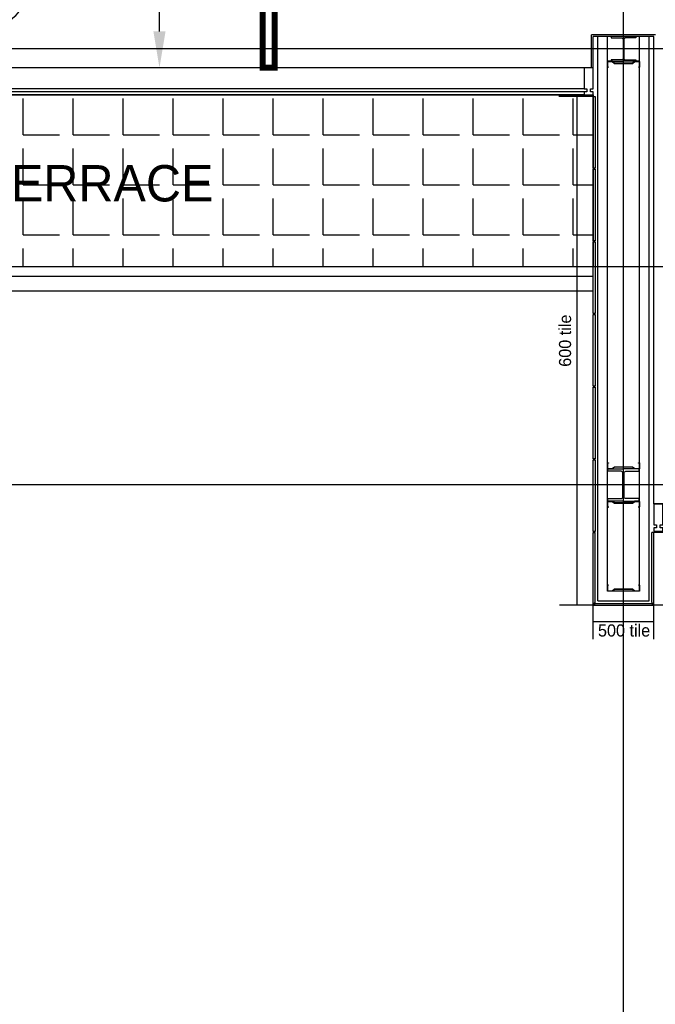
# Model space of a CAD drawing. Header units: millimetres. Extents: x -312551 to 250764, y -35891 to 59426.
# Tile 110 of 256: x -109794 to -104547, y 24122 to 32251. Entities that reach past the tile are written whole.
import ezdxf

# ---------------------------------------------------------------- set-up
doc = ezdxf.new("R2010")
doc.units = ezdxf.units.MM
doc.header["$LTSCALE"] = 2.5
for name, color, linetype in [('curtain walling', 7, 'Continuous'), ('FO-01- FURN$0$FURNITURE', 22, 'Continuous'), ('GLAZING', 1, 'Continuous'), ('NF ARCH', 4, 'Continuous'), ('NF-GRIDS', 252, 'Continuous'), ('NF-Steel columns', 6, 'Continuous'), ('TERR TILE 500', 11, 'Continuous'), ('TERR TILE 600', 160, 'Continuous'), ('Terrace', 6, 'Continuous'), ('Terracotta Tile', 30, 'Continuous'), ('Text', 7, 'Continuous')]:
    doc.layers.add(name, color=color, linetype=linetype)
doc.styles.add('ROMANS', font='romans.shx', dxfattribs={"width": 0.8})
doc.dimstyles.new('100NFDIM', dxfattribs={"dimscale": 100, "dimtxt": 3, "dimasz": 3, "dimexe": 1, "dimexo": 1, "dimgap": 1, "dimtad": 1, "dimdec": 0, "dimdsep": 46, "dimtxsty": 'ROMANS', "dimcen": 3, "dimclrd": 4, "dimclre": 4, "dimclrt": 1, "dimaunit": 1, "dimadec": 0, "dimazin": 0, "dimtfac": 1, "dimtdec": 0, "dimtmove": 0, "dimatfit": 3, "dimfxl": 0, "dimtolj": 1, "dimarcsym": 0})

# ---------------------------------------------------------------- blocks, each defined once
blk = doc.blocks.new('254')
at = {"layer": 'NF-Steel columns', "color": 2, "linetype": 'Continuous'}
for points in [[(4507.5, -25240.9), (4378.3, -25240.9), (4378.3, -25220.4), (4488.3, -25220.4, 0.414214), (4501, -25207.7), (4501, -25007.4, 0.414214), (4488.3, -24994.7), (4378.3, -24994.7), (4378.3, -24974.2), (4507.5, -24974.2)], [(4507.5, -25240.9), (4636.6, -25240.9), (4636.6, -25220.4), (4526.7, -25220.4, -0.414214), (4514, -25207.7), (4514, -25007.4, -0.414214), (4526.7, -24994.7), (4636.6, -24994.7), (4636.6, -24974.2), (4507.5, -24974.2)]]:
    blk.add_lwpolyline(points, format="xyb", dxfattribs=at)
blk = doc.blocks.new('FO-01- FURN$0$NAUGHT')
for p, q in [((314.3, 314.3), (542.9, 314.3)), ((314.3, 200), (542.9, 200)), ((314.3, -314.3), (542.9, -314.3))]:
    blk.add_line(p, q)
for centre, radius, start, end in [((314.3, 0), 314.3, 90, 270), ((542.9, 0), 314.3, 270, 90), ((110.1, 153.7), 57.1, 140.7402, 320.7402), ((314.3, 0), 200, 90, 143.66589), ((542.9, 0), 200, 36.33411, 90), ((747.1, 153.7), 57.1, 219.2598, 39.2598)]:
    blk.add_arc(centre, radius, start, end)
blk = doc.blocks.new('breakout area')
at = {"layer": 'FO-01- FURN$0$FURNITURE'}
for p, q in [((99255.6, 41576.6), (99244.3, 41505.3)), ((99255.6, 41576.6), (99244.3, 41505.3)), ((99420.9, 41607.1), (99456.9, 41544.5)), ((99860.6, 41304.5), (99789.3, 41315.8)), ((98953, 41136.8), (99015.6, 41172.9)), ((99891.1, 41139.3), (99828.6, 41103.2)), ((99891.1, 41139.3), (99828.6, 41103.2)), ((98983.6, 40971.6), (99054.9, 40960.3)), ((99423.3, 40669), (99387.2, 40731.6)), ((99588.5, 40699.5), (99599.8, 40770.8)), ((98072.8, 39949.7), (98068.2, 39877.7)), ((98234.5, 39995.6), (98276.2, 39936.7)), ((98700.6, 39735.6), (98628.6, 39740.2)), ((97812.8, 39483.5), (97871.7, 39525.3)), ((97812.8, 39483.5), (97871.7, 39525.3)), ((98746.5, 39574), (98687.6, 39532.2)), ((97858.7, 39321.9), (97930.8, 39317.3)), ((98324.9, 39061.9), (98283.1, 39120.8)), ((98486.5, 39107.8), (98491.1, 39179.8)), ((98486.5, 39107.8), (98491.1, 39179.8))]:
    blk.add_line(p, q, dxfattribs=at)
for centre in [(98452, 40448.3), (99103.8, 40134.2)]:
    blk.add_circle(centre, 224.3, dxfattribs=at)
for centre, radius, start, end in [((99341.3, 41575.1), 85.7, 21.89873, 179.03352), ((99759.7, 41628.7), 314.3, 195.5336, 275.39865), ((98931.4, 41475.7), 314.3, 285.5336, 5.39865), ((99859.2, 41218.8), 85.7, 291.89873, 89.03352), ((98985, 41057.3), 85.7, 111.89873, 269.03352), ((99912.7, 40800.4), 314.3, 105.5336, 185.39865), ((99084.4, 40647.4), 314.3, 15.5336, 95.39865), ((99502.8, 40701), 85.7, 201.89873, 359.03352), ((98158.3, 39956.3), 85.7, 27.28306, 184.41785), ((98569.8, 40048.9), 314.3, 200.91793, 280.78298), ((97759.5, 39818.9), 314.3, 290.91793, 10.78298), ((98707.2, 39650.1), 85.7, 297.28306, 94.41785), ((98799.8, 39238.6), 314.3, 110.91793, 190.78298), ((97852.1, 39407.3), 85.7, 117.28306, 274.41785), ((97989.6, 39008.6), 314.3, 20.91793, 100.78298), ((98401.1, 39101.2), 85.7, 207.28306, 4.41785)]:
    blk.add_arc(centre, radius, start, end, dxfattribs=at)
at = {"layer": 'FO-01- FURN$0$FURNITURE', "rotation": 256.1571750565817}
blk.add_blockref('FO-01- FURN$0$NAUGHT', (100279.2, 40525.1), dxfattribs=at)
at = {"layer": 'FO-01- FURN$0$FURNITURE', "extrusion": (0, 0, -1), "zscale": -0.9999999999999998, "rotation": 176.5588557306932}
blk.add_blockref('FO-01- FURN$0$NAUGHT', (-98836.2, 39096.3), dxfattribs=at)
blk = doc.blocks.new('*D258')
at = {"color": 4, "lineweight": -2, "ltscale": 500000}
for p, q in [((-107789, 36209.5), (-108740.1, 36209.5)), ((-108640.1, 32154.5), (-108640.1, 35909.5)), ((-107839, 31854.5), (-108740.1, 31854.5))]:
    blk.add_line(p, q, dxfattribs=at)
at = {"color": 4, "ltscale": 500000}
for points in [[(-108690.1, 35909.5), (-108590.1, 35909.5), (-108640.1, 36209.5)], [(-108690.1, 32154.5), (-108590.1, 32154.5), (-108640.1, 31854.5)]]:
    blk.add_solid(points, dxfattribs=at)
at = {"layer": 'Defpoints', "color": 0, "ltscale": 500000}
for p in [(-108640.1, 36209.5), (-107689, 36209.5), (-107739, 31854.5)]:
    blk.add_point(p, dxfattribs=at)
at = {"color": 1, "ltscale": 500000, "insert": (-108890.1, 34032), "char_height": 300, "attachment_point": 5, "rotation": 90, "style": 'ROMANS'}
blk.add_mtext('\\A1;4355', dxfattribs=at)

msp = doc.modelspace()

# ---------------------------------------------------------------- hatches: boundary and pattern name
at = {"layer": 'Terrace'}
h = msp.add_hatch(dxfattribs=at)
h.set_pattern_fill('ANGLE', color=8, scale=1500, style=0)
h.set_pattern_definition([(0, (-2279514.5, -4242199.36), (0, 412.5), [300, -112.5]), (90, (-2279514.5, -4242199.36), (-412.5, 3e-14), [300, -112.5])])
h.paths.add_polyline_path([(-113885, 37975.1), (-112465, 37975.1), (-112465, 31629.5), (-105060, 31629.5), (-105060, 30209.5), (-113885, 30209.5)])

# ---------------------------------------------------------------- linework, layer by layer
at = {"color": 8}
for p, q in [((-105023, 27453.5), (-105023, 32111.1)), ((-104943, 27583.5), (-104943, 32111.1)), ((-104677, 27583.5), (-104677, 32111.1)), ((-104597, 27453.5), (-104597, 32111.1)), ((-104677, 27533.5), (-104943, 27533.5)), ((-105023, 27453.5), (-104597, 27453.5))]:
    msp.add_line(p, q, dxfattribs=at)
at = {"color": 8, "ltscale": 500000, "const_width": 50}
msp.add_lwpolyline([(-108389, 36109.5), (-108389, 36209.5), (-107789, 36209.5), (-107689, 36209.5), (-107689, 31854.5), (-107789, 31854.5), (-107789, 36109.5)], close=True, dxfattribs=at)
at = {"color": 8}
for points in [[(-104687, 31857.9), (-104677, 31857.9), (-104677, 31907.9), (-104717, 31907.9), (-104737, 31892.9), (-104883, 31892.9), (-104903, 31907.9), (-104943, 31907.9), (-104943, 31857.9), (-104933, 31857.9), (-104933, 31859.9), (-104941, 31859.9), (-104941, 31905.9), (-104903.6, 31905.9), (-104883.6, 31890.9), (-104736.3, 31890.9), (-104716.3, 31905.9), (-104679, 31905.9), (-104679, 31859.9), (-104687, 31859.9)], [(-104687, 28592.8), (-104677, 28592.8), (-104677, 28542.8), (-104717, 28542.8), (-104737, 28557.8), (-104883, 28557.8), (-104903, 28542.8), (-104943, 28542.8), (-104943, 28592.8), (-104933, 28592.8), (-104933, 28590.8), (-104941, 28590.8), (-104941, 28544.8), (-104903.6, 28544.8), (-104883.6, 28559.8), (-104736.3, 28559.8), (-104716.3, 28544.8), (-104679, 28544.8), (-104679, 28590.8), (-104687, 28590.8)], [(-104687, 28226.1), (-104677, 28226.1), (-104677, 28276.1), (-104717, 28276.1), (-104737, 28261.1), (-104883, 28261.1), (-104903, 28276.1), (-104943, 28276.1), (-104943, 28226.1), (-104933, 28226.1), (-104933, 28228.1), (-104941, 28228.1), (-104941, 28274.1), (-104903.6, 28274.1), (-104883.6, 28259.1), (-104736.3, 28259.1), (-104716.3, 28274.1), (-104679, 28274.1), (-104679, 28228.1), (-104687, 28228.1)], [(-104687, 27583.5), (-104677, 27583.5), (-104677, 27533.5), (-104717, 27533.5), (-104737, 27548.5), (-104883, 27548.5), (-104903, 27533.5), (-104943, 27533.5), (-104943, 27583.5), (-104933, 27583.5), (-104933, 27581.5), (-104941, 27581.5), (-104941, 27535.5), (-104903.6, 27535.5), (-104883.6, 27550.5), (-104736.3, 27550.5), (-104716.3, 27535.5), (-104679, 27535.5), (-104679, 27581.5), (-104687, 27581.5)]]:
    msp.add_lwpolyline(points, close=True, dxfattribs=at)
at = {"layer": 'curtain walling', "color": 8}
for points in [[(-105060, 31654.5), (-105082.5, 31654.5), (-105082.5, 31679.5), (-105060, 31679.5), (-105060, 31854.5), (-105135, 31854.5), (-105135, 31679.5), (-105112.5, 31679.5), (-105112.5, 31654.5), (-105135, 31654.5), (-105135, 31629.5), (-105060, 31629.5), (-105060, 31654.5)], [(-104485, 28054.5), (-104507.5, 28054.5), (-104507.5, 28079.5), (-104485, 28079.5), (-104485, 28254.5), (-104560, 28254.5), (-104560, 28079.5), (-104537.5, 28079.5), (-104537.5, 28054.5), (-104560, 28054.5), (-104560, 28029.5), (-104485, 28029.5), (-104485, 28054.5)]]:
    msp.add_lwpolyline(points, dxfattribs=at)
at = {"layer": 'GLAZING', "color": 8}
for p, q in [((-104545, 32126.1), (-105075, 32126.1)), ((-105075, 31854.5), (-105075, 32126.1)), ((-105060, 31854.5), (-105060, 32111.1)), ((-104560, 32111.1), (-105060, 32111.1)), ((-104560, 28254.5), (-104560, 32111.1)), ((-105060, 31854.5), (-112465, 31854.5)), ((-105135, 31679.5), (-112165, 31679.5)), ((-105135, 31654.5), (-112165, 31654.5)), ((-105135, 31629.5), (-112165, 31629.5)), ((-104560, 28254.5), (-97860, 28254.5)), ((-104560, 28254.5), (-97860, 28254.5))]:
    msp.add_line(p, q, dxfattribs=at)
at = {"layer": 'NF ARCH', "color": 8}
for p, q in [((-105060, 30209.5), (-113885, 30209.5)), ((-113960, 30134.5), (-105060, 30134.5)), ((-105060, 30009.5), (-114085, 30009.5))]:
    msp.add_line(p, q, dxfattribs=at)
at = {"layer": 'NF-GRIDS', "color": 8}
for p, q in [((-104810, -27784), (-104810, 58409.3)), ((-88010, 32009.5), (-123470.9, 32009.5)), ((-79247.7, 30209.5), (-123470.9, 30209.5)), ((-43443, 28409.5), (-123470.9, 28409.5))]:
    msp.add_line(p, q, dxfattribs=at)
at = {"layer": 'NF-Steel columns', "color": 8}
for points in [[(-104810, 32111.1), (-104911.6, 32111.1), (-104911.6, 32100.1), (-104824.3, 32100.1, -0.414214), (-104813.6, 32089.4), (-104813.6, 31929.6, -0.414214), (-104824.3, 31918.9), (-104911.6, 31918.9), (-104911.6, 31907.9), (-104810, 31907.9)], [(-104810, 32111.1), (-104708.4, 32111.1), (-104708.4, 32100.1), (-104795.6, 32100.1, 0.414214), (-104806.3, 32089.4), (-104806.3, 31929.6, 0.414214), (-104795.6, 31918.9), (-104708.4, 31918.9), (-104708.4, 31907.9), (-104810, 31907.9)]]:
    msp.add_lwpolyline(points, format="xyb", dxfattribs=at)
at = {"layer": 'TERR TILE 500', "color": 8}
for p, q in [((-105060, 27137), (-105060, 27424.5)), ((-104560, 27137), (-104560, 27424.5)), ((-104560, 27280.7), (-105060, 27280.7))]:
    msp.add_line(p, q, dxfattribs=at)
at = {"layer": 'TERR TILE 600', "color": 8}
for p, q in [((-105060, 31616.5), (-105343.5, 31616.5)), ((-105195.7, 31616.5), (-105195.7, 27416.5)), ((-104276.5, 28016.5), (-104560, 28016.5)), ((-105056, 27416.5), (-105339.5, 27416.5)), ((-104276.5, 27416.5), (-104560, 27416.5))]:
    msp.add_line(p, q, dxfattribs=at)
at = {"layer": 'Terrace', "color": 8}
msp.add_lwpolyline([(-113885, 37975.1), (-112465, 37975.1), (-112465, 31629.5), (-105060, 31629.5), (-105060, 30209.5), (-113885, 30209.5)], close=True, dxfattribs=at)
at = {"layer": 'Terracotta Tile', "color": 8}
for p, q in [((-105060, 27424.5), (-105060, 28016.5)), ((-105060, 28016.5), (-105045, 28016.5)), ((-105045, 27439.5), (-105045, 28016.5)), ((-104560, 28016.5), (-104575, 28016.5)), ((-104560, 28016.5), (-104575, 28016.5)), ((-104575, 27439.5), (-104575, 28016.5)), ((-104560, 28016.5), (-104575, 28016.5)), ((-104560, 28016.5), (-104575, 28016.5)), ((-104560, 27424.5), (-104560, 28016.5)), ((-105045, 27439.5), (-105060, 27424.5)), ((-105041, 27431.5), (-105056, 27416.5)), ((-105056, 27416.5), (-104564, 27416.5)), ((-105041, 27431.5), (-104579, 27431.5)), ((-104579, 27431.5), (-104564, 27416.5)), ((-104575, 27439.5), (-104560, 27424.5))]:
    msp.add_line(p, q, dxfattribs=at)
for points in [[(-105060, 31024.5), (-105060, 31616.5), (-105045, 31616.5), (-105045, 31024.5)], [(-105060, 30424.5), (-105060, 31016.5), (-105045, 31016.5), (-105045, 30424.5)], [(-105060, 29824.5), (-105060, 30416.5), (-105045, 30416.5), (-105045, 29824.5)], [(-105060, 29224.5), (-105060, 29816.5), (-105045, 29816.5), (-105045, 29224.5)], [(-105060, 28624.5), (-105060, 29216.5), (-105045, 29216.5), (-105045, 28624.5)], [(-105060, 28024.5), (-105060, 28616.5), (-105045, 28616.5), (-105045, 28024.5)]]:
    msp.add_lwpolyline(points, close=True, dxfattribs=at)

# ---------------------------------------------------------------- block references
at = {"layer": 'NF ARCH', "color": 8, "rotation": 301.4796966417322}
msp.add_blockref('breakout area', (-196680.3, 96958.1), dxfattribs=at)
at = {"layer": 'NF-Steel columns', "color": 8}
msp.add_blockref('254', (-109317.5, 53517), dxfattribs=at)

# ---------------------------------------------------------------- texts
at = {"layer": 'TERR TILE 500', "color": 8, "insert": (-105020.6, 27258.3), "char_height": 100, "width": 517.833, "attachment_point": 1}
msp.add_mtext('500 tile', dxfattribs=at)
at = {"layer": 'TERR TILE 600', "color": 8, "insert": (-105342.7, 29385.6), "char_height": 100, "width": 496.921, "attachment_point": 1, "rotation": 90}
msp.add_mtext('600 tile', dxfattribs=at)
at = {"layer": 'Text', "color": 8}
msp.add_text('TERRACE', height=300, dxfattribs=at).set_placement((-110111.8, 30750.6))

# ---------------------------------------------------------------- dimensions: what is measured, and where the dimension line sits
at = {"ltscale": 500000}
dim = msp.add_linear_dim(base=(-108640.1, 36209.5), p1=(-107739, 31854.5), p2=(-107689, 36209.5), angle=90, dimstyle='100NFDIM', dxfattribs=at)
dim.commit()
dim.dimension.update_dxf_attribs({"geometry": '*D258', "text_midpoint": (-108890.1, 34032)})

doc.saveas('drawing.dxf')
